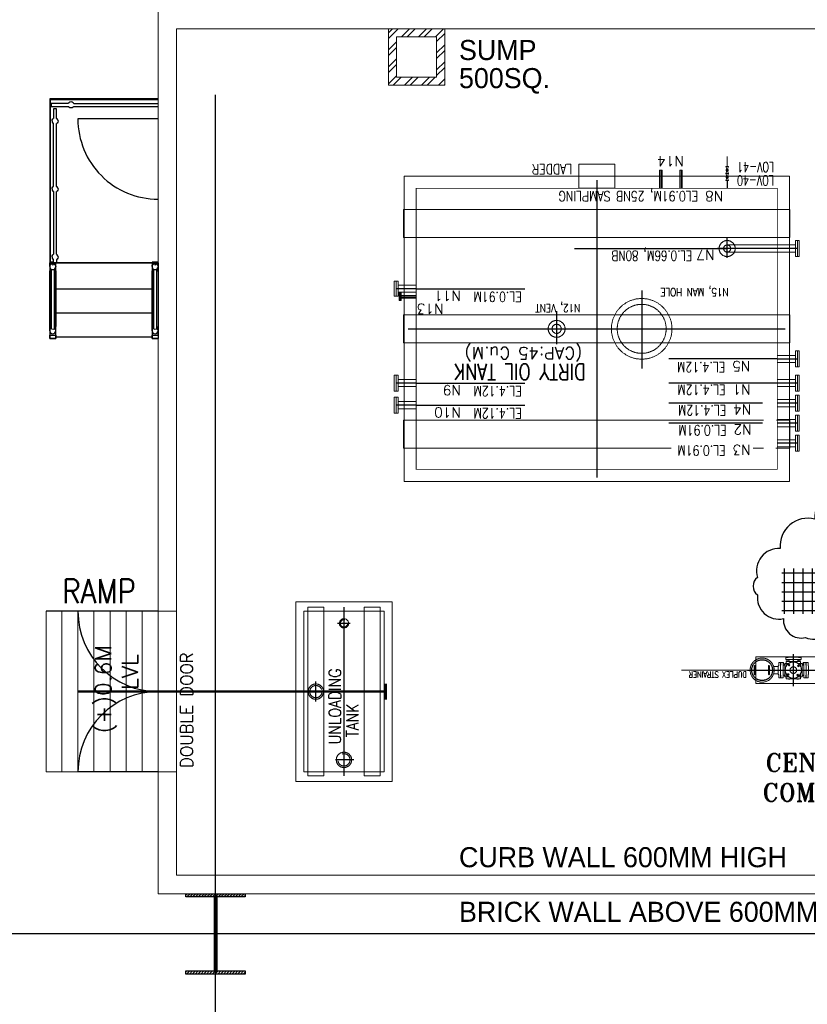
# Model space of a CAD drawing. Header units: inches. Extents: x 0 to 1544102, y -303681 to 23144100.
# Tile 12 of 256: x 26386 to 27613, y -137445 to -135912. Entities that reach past the tile are written whole.
import ezdxf

# ---------------------------------------------------------------- set-up
doc = ezdxf.new("R2010")
doc.units = ezdxf.units.IN
doc.header["$LTSCALE"] = 1800
doc.header["$MEASUREMENT"] = 0
for name, pattern in [('CENTER', [2, 1.25, -0.25, 0.25, -0.25]), ('CENTER2', [1.125, 0.75, -0.125, 0.125, -0.125]), ('HIDDEN', [0.375, 0.25, -0.125]), ('HIDDEN2', [0.1875, 0.125, -0.0625])]:
    doc.linetypes.add(name, pattern=pattern)
doc.layers.get('0').update_dxf_attribs({"color": 253, "lineweight": 9})
for name, color, linetype in [('CEN', 2, 'CENTER'), ('COL', 1, 'Continuous'), ('DIM', 4, 'Continuous'), ('GRID', 251, 'CENTER'), ('STAIR', 2, 'Continuous'), ('STEEL', 231, 'Continuous'), ('TEXT', 3, 'Continuous')]:
    doc.layers.add(name, color=color, linetype=linetype)
doc.layers.add('CONCRETE', color=145, linetype='Continuous', lineweight=15)
doc.layers.add('EQUIP', color=8, linetype='HIDDEN', lineweight=9)
doc.styles.add('COMPLEX', font='complex')
doc.styles.add('HTX11', font='O8111901')
doc.styles.add('ROMANC', font='ROMANC.SHX')
doc.styles.add('ROMANS', font='romans.shx')
doc.styles.add('ROMANT', font='romant')

# ---------------------------------------------------------------- blocks, each defined once
blk = doc.blocks.new('*X36')
at = {"color": 0}
for p, q in [((-16174, 28688), (-15102, 28688)), ((-16125, 27870), (-16125, 28776)), ((-15938, 27870), (-15938, 28776)), ((-15750, 27870), (-15750, 28776)), ((-15562, 27870), (-15562, 28776)), ((-15375, 27870), (-15375, 28776)), ((-15188, 27870), (-15188, 28776)), ((-16174, 28500), (-15102, 28500)), ((-16174, 28312), (-15102, 28312)), ((-16174, 28125), (-15102, 28125)), ((-16174, 27938), (-15102, 27938))]:
    blk.add_line(p, q, dxfattribs=at)

msp = doc.modelspace()

# ---------------------------------------------------------------- hatches: boundary and pattern name
at = {"layer": 'COL'}
h = msp.add_hatch(dxfattribs=at)
h.set_pattern_fill('ANSI31', color=8, scale=25, angle=180, style=0)
h.set_pattern_definition([(225, (-43309.5007, -151734.3734), (2.20970869, -2.20970869), [])])
h.paths.add_polyline_path([(26737.33, -137272.43), (26691.08, -137272.43), (26691.08, -137277.43), (26692.83, -137277.43), (26737.33, -137277.43)])
h.paths.add_polyline_path([(26691.08, -137272.43), (26644.83, -137272.43), (26644.83, -137277.43), (26691.08, -137277.43)])
h.paths.add_polyline_path([(26692.83, -137277.43), (26691.08, -137277.43), (26691.08, -137334.93), (26692.83, -137334.93)])
h.paths.add_polyline_path([(26691.08, -137277.43), (26689.33, -137277.43), (26689.33, -137334.93), (26691.08, -137334.93)])
h.paths.add_polyline_path([(26692.83, -137334.93), (26691.08, -137334.93), (26691.08, -137392.43), (26692.83, -137392.43)])
h.paths.add_polyline_path([(26691.08, -137334.93), (26689.33, -137334.93), (26689.33, -137392.43), (26691.08, -137392.43)])
h.paths.add_polyline_path([(26737.33, -137392.43), (26691.08, -137392.43), (26691.08, -137397.43), (26737.33, -137397.43)])
h.paths.add_polyline_path([(26691.08, -137392.43), (26689.33, -137392.43), (26644.83, -137392.43), (26644.83, -137397.43), (26691.08, -137397.43)])
at = {"layer": 'CONCRETE'}
h = msp.add_hatch(dxfattribs=at)
h.set_pattern_fill('ANSI32', color=8, scale=50, style=0)
h.set_pattern_definition([(45, (-23912.234, -151352.434), (-13.258252, 13.258252), []), (45, (-23903.395, -151352.434), (-13.258252, 13.258252), [])])
h.paths.add_polyline_path([(27047.95, -135926.18), (26960.45, -135926.18), (26960.45, -136013.68), (27047.95, -136013.68)])
h.paths.add_polyline_path([(27035.45, -136001.18), (26972.95, -136001.18), (26972.95, -135938.68), (27035.45, -135938.68)], flags=16)

# ---------------------------------------------------------------- linework, layer by layer
at = {"color": 8, "ltscale": 200}
msp.add_line((27519.52, -136924.31), (27416.68, -136924.31), dxfattribs=at)
at = {"color": 8, "linetype": 'HIDDEN', "ltscale": 2}
for points in [[(27585.83, -136250.93), (26983.83, -136250.93), (26983.83, -136207.18), (27585.83, -136207.18)], [(27585.83, -136371.18), (26983.83, -136371.18), (26983.83, -136414.93), (27585.83, -136414.93)], [(26859.83, -137089.06), (26859.83, -136826.56), (26834.83, -136826.56), (26834.83, -137089.06)], [(26947.33, -137089.06), (26947.33, -136826.56), (26922.33, -136826.56), (26922.33, -137089.06)]]:
    msp.add_lwpolyline(points, close=True, dxfattribs=at)
for points in [[(27544.79, -136535.18), (26983.83, -136535.18), (26983.83, -136578.93), (27400.66, -136578.93)], [(27564, -136578.93), (27585.83, -136578.93), (27585.83, -136535.18), (27564.72, -136535.18)], [(27528.5, -136578.93), (27544.8, -136578.93)]]:
    msp.add_lwpolyline(points, dxfattribs=at)
at = {"layer": 'CEN', "color": 8}
for p, q in [((27384.83, -136146.17), (27384.83, -136174.31)), ((27416.08, -136146.17), (27416.08, -136174.31)), ((27284.83, -136161.81), (27284.83, -136624.31)), ((27354.83, -136333.24), (27354.83, -136454.87)), ((26978.82, -136343.06), (27003.58, -136343.06)), ((27222.33, -136365.53), (27222.33, -136417.1)), ((26991.08, -136393.06), (27578.58, -136393.06)), ((27583.26, -136917.66), (27585.47, -136915.44)), ((27583.26, -136915.44), (27585.47, -136917.66)), ((27597.73, -136916.49), (27599.95, -136918.7)), ((27599.95, -136916.49), (27597.73, -136918.7)), ((27584.42, -136932.13), (27582.21, -136929.91)), ((27582.21, -136932.13), (27584.42, -136929.91)), ((27598.9, -136930.96), (27596.68, -136933.18)), ((27598.9, -136933.18), (27596.68, -136930.96)), ((26847.33, -136973.43), (26847.33, -136942.18)), ((26862.95, -136957.81), (26831.7, -136957.81)), ((26691.08, -137272.43), (26691.08, -137397.43)), ((26715.02, -137334.93), (26667.13, -137334.93))]:
    msp.add_line(p, q, dxfattribs=at)
at = {"layer": 'CEN', "color": 8, "linetype": 'CENTER2'}
for p, q in [((27487.95, -136282.37), (27487.95, -136251.86)), ((27597.33, -136268.06), (27472.82, -136268.06)), ((27566.08, -136439.93), (27597.33, -136439.93)), ((27597.33, -136477.43), (27566.08, -136477.43)), ((27597.33, -136508.68), (27566.08, -136508.68)), ((27597.33, -136539.93), (27566.08, -136539.93)), ((27597.33, -136571.18), (27566.08, -136571.18)), ((26891.08, -136826.56), (26891.08, -137089.06)), ((27591.08, -136949.31), (27591.08, -136899.31)), ((27591.08, -136900.31), (27591.08, -136899.79)), ((27519.52, -136924.31), (27662.64, -136924.31))]:
    msp.add_line(p, q, dxfattribs=at)
at = {"layer": 'CEN', "color": 8, "linetype": 'Continuous'}
msp.add_line((27250.11, -136268.06), (27487.96, -136268.06), dxfattribs=at)
at = {"layer": 'CEN', "color": 8, "ltscale": 0.5}
for p, q in [((27003.58, -136330.56), (26972.33, -136330.56)), ((27003.58, -136477.43), (26972.33, -136477.43)), ((27003.58, -136511.81), (26972.33, -136511.81))]:
    msp.add_line(p, q, dxfattribs=at)
at = {"layer": 'CEN', "color": 8, "linetype": 'Continuous', "ltscale": 200}
for p, q in [((27003.58, -136330.56), (27172.64, -136330.56)), ((27566.08, -136439.93), (27397.01, -136439.93)), ((27003.58, -136477.43), (27172.64, -136477.43)), ((27566.08, -136477.43), (27397.01, -136477.43)), ((27003.58, -136511.81), (27172.64, -136511.81)), ((27542.96, -136508.68), (27397.01, -136508.68)), ((27542.96, -136508.68), (27542.9, -136508.68)), ((27542.96, -136539.93), (27397.01, -136539.93))]:
    msp.add_line(p, q, dxfattribs=at)
at = {"layer": 'CEN', "color": 8, "linetype": 'CENTER', "ltscale": 0.5}
for p, q in [((26891.08, -136842.8), (26891.08, -136858.83)), ((26900.93, -136851.56), (26881.23, -136851.56)), ((26906.33, -137064.06), (26877.91, -137064.06))]:
    msp.add_line(p, q, dxfattribs=at)
at = {"layer": 'CEN', "color": 8, "linetype": 'CENTER', "ltscale": 10}
msp.add_line((56422.41, -137334.94), (24413.08, -137334.94), dxfattribs=at)
at = {"layer": 'CEN', "color": 8, "ltscale": 0.25}
msp.add_circle((27542.45, -136924.31), 16.21, dxfattribs=at)
at = {"layer": 'COL', "color": 8}
for points in [[(26644.83, -137272.43), (26737.33, -137272.43), (26737.33, -137277.43), (26644.83, -137277.43)], [(26689.33, -137277.43), (26692.83, -137277.43), (26692.83, -137392.43), (26689.33, -137392.43)], [(26644.83, -137392.43), (26737.33, -137392.43), (26737.33, -137397.43), (26644.83, -137397.43)]]:
    msp.add_lwpolyline(points, close=True, dxfattribs=at)
at = {"layer": 'CONCRETE', "color": 8}
for p, q in [((26601.7, -137272.43), (26601.7, -135897.43)), ((26630.45, -137243.68), (26630.45, -135926.18)), ((26630.45, -135926.18), (29376.7, -135926.18)), ((26451.7, -137082.81), (26451.7, -136832.81)), ((26476.7, -137082.81), (26476.7, -136832.81)), ((26501.7, -137082.81), (26501.7, -136832.81)), ((26526.7, -137082.81), (26526.7, -136832.81)), ((26551.7, -137082.81), (26551.7, -136832.81)), ((26576.7, -137082.81), (26576.7, -136832.81)), ((26630.45, -137243.68), (29376.7, -137243.68)), ((26601.7, -137272.43), (29405.45, -137272.43))]:
    msp.add_line(p, q, dxfattribs=at)
for points in [[(26960.45, -135926.18), (27047.95, -135926.18), (27047.95, -136013.68), (26960.45, -136013.68)], [(26972.95, -135938.68), (27035.45, -135938.68), (27035.45, -136001.18), (26972.95, -136001.18)], [(27584.83, -136155.56), (26984.83, -136155.56), (26984.83, -136630.56), (27584.83, -136630.56)], [(26816.08, -137097.56), (26966.08, -137097.56), (26966.08, -136818.06), (26816.08, -136818.06)], [(26427.33, -136832.81), (26601.7, -136832.81), (26601.7, -137082.81), (26427.33, -137082.81)]]:
    msp.add_lwpolyline(points, close=True, dxfattribs=at)
at = {"layer": 'CONCRETE', "color": 8, "ltscale": 0.5}
msp.add_lwpolyline([(26601.7, -137082.81), (26601.7, -136832.81), (26630.45, -136832.81), (26630.45, -137082.81)], close=True, dxfattribs=at)
at = {"layer": 'CONCRETE', "color": 8, "ltscale": 200}
msp.add_lwpolyline([(27649.33, -136903.56), (27532.83, -136903.56), (27532.83, -136945.06), (27649.33, -136945.06)], close=True, dxfattribs=at)
at = {"layer": 'DIM', "color": 8, "ltscale": 200}
msp.add_line((27487.95, -136162.22), (27487.95, -136174.31), dxfattribs=at)
at = {"layer": 'DIM', "color": 8}
msp.add_lwpolyline([(27718.65, -136721.38, 0.5205671), (27779.19, -136687.76, 0.1091612), (27815.34, -136639.83, 0.5205671), (27776.62, -136591.02, 0.5205671), (27727.84, -136609.5, 0.5205671), (27678.23, -136645.65, 0.5205671), (27624.41, -136689.36, 0.5205671), (27570.6, -136734.76, 0.5205671), (27535.3, -136780.16, 0.5205671), (27535.31, -136807.08, 0.5205671), (27575.71, -136844.12, 0.5205671), (27610.21, -136873.58, 0.5205671), (27653.1, -136847.52, 0.5205671), (27680, -136810.52, 0.5205671), (27679.98, -136773.51, 0.5205671), (27690.9, -136745.76, 0.5205671), (27718.65, -136721.38)], format="xyb", close=True, dxfattribs=at)
at = {"layer": 'EQUIP', "color": 8, "ltscale": 200}
msp.add_line((27487.95, -136124.82), (27487.95, -136140.38), dxfattribs=at)
at = {"layer": 'EQUIP', "color": 8}
for p, q in [((27382.77, -136146.17), (27382.77, -136174.31)), ((27382.77, -136146.17), (27386.89, -136146.17)), ((27386.89, -136146.17), (27386.89, -136174.31)), ((27414.02, -136146.17), (27414.02, -136174.31)), ((27414.02, -136146.17), (27418.14, -136146.17)), ((27418.14, -136146.17), (27418.14, -136174.31)), ((27485.83, -136151.3), (27490.08, -136140.38)), ((27485.83, -136140.38), (27490.08, -136151.3)), ((27490.08, -136140.38), (27485.83, -136140.38)), ((27490.08, -136151.3), (27485.83, -136151.3)), ((27490.08, -136151.3), (27485.83, -136151.3)), ((27485.83, -136151.3), (27490.08, -136162.22)), ((27485.83, -136162.22), (27490.08, -136151.3)), ((27490.08, -136162.22), (27485.83, -136162.22)), ((27594.28, -136280.55), (27594.28, -136255.55)), ((27594.28, -136255.55), (27600.38, -136255.55)), ((27597.33, -136280.55), (27597.33, -136255.55)), ((27600.38, -136280.55), (27600.38, -136255.55)), ((27566.08, -136262.5), (27487.96, -136262.5)), ((27566.08, -136273.62), (27487.96, -136273.62)), ((27566.08, -136262.5), (27594.28, -136262.5)), ((27566.08, -136273.62), (27594.28, -136273.62)), ((27600.38, -136280.55), (27594.28, -136280.55)), ((26969.28, -136342.43), (26969.28, -136318.68)), ((26975.38, -136318.68), (26969.28, -136318.68)), ((26972.33, -136342.43), (26972.33, -136318.68)), ((26975.38, -136342.43), (26975.38, -136318.68)), ((27003.58, -136325), (26975.38, -136325)), ((27003.58, -136336.12), (26975.38, -136336.12)), ((26980.35, -136337.12), (26977.3, -136337.12)), ((26969.28, -136342.43), (26975.38, -136342.43)), ((26977.3, -136349), (26980.35, -136349)), ((26980.35, -136341), (27003.58, -136341)), ((26980.35, -136345.12), (27003.58, -136345.12)), ((27594.28, -136452.43), (27594.28, -136427.43)), ((27594.28, -136427.43), (27600.38, -136427.43)), ((27597.33, -136452.43), (27597.33, -136427.43)), ((27600.38, -136452.43), (27600.38, -136427.43)), ((27566.08, -136434.37), (27594.28, -136434.37)), ((27566.08, -136445.5), (27594.28, -136445.5)), ((27600.38, -136452.43), (27594.28, -136452.43)), ((26969.28, -136489.93), (26969.28, -136464.93)), ((26975.38, -136464.93), (26969.28, -136464.93)), ((26972.33, -136489.93), (26972.33, -136464.93)), ((26975.38, -136489.93), (26975.38, -136464.93)), ((27003.58, -136471.87), (26975.38, -136471.87)), ((27566.08, -136471.87), (27594.28, -136471.87)), ((27594.28, -136489.93), (27594.28, -136464.93)), ((27594.28, -136464.93), (27600.38, -136464.93)), ((27597.33, -136489.93), (27597.33, -136464.93)), ((27600.38, -136489.93), (27600.38, -136464.93)), ((26969.28, -136489.93), (26975.38, -136489.93)), ((27003.58, -136483), (26975.38, -136483)), ((27566.08, -136483), (27594.28, -136483)), ((27600.38, -136489.93), (27594.28, -136489.93)), ((26969.28, -136524.31), (26969.28, -136499.31)), ((26975.38, -136499.31), (26969.28, -136499.31)), ((26972.33, -136524.31), (26972.33, -136499.31)), ((26975.38, -136524.31), (26975.38, -136499.31)), ((27003.58, -136506.25), (26975.38, -136506.25)), ((27566.08, -136503.12), (27594.28, -136503.12)), ((27594.28, -136496.18), (27600.38, -136496.18)), ((27594.28, -136521.18), (27594.28, -136496.18)), ((27597.33, -136521.18), (27597.33, -136496.18)), ((27600.38, -136521.18), (27600.38, -136496.18)), ((27003.58, -136517.37), (26975.38, -136517.37)), ((27566.08, -136514.25), (27594.28, -136514.25)), ((27600.38, -136521.18), (27594.28, -136521.18)), ((26969.28, -136524.31), (26975.38, -136524.31)), ((27566.1, -136534.37), (27594.28, -136534.37)), ((27594.28, -136527.43), (27600.38, -136527.43)), ((27594.28, -136552.43), (27594.28, -136527.43)), ((27597.33, -136552.43), (27597.33, -136527.43)), ((27600.38, -136552.43), (27600.38, -136527.43)), ((27566.1, -136545.5), (27594.28, -136545.5)), ((27600.38, -136552.43), (27594.28, -136552.43)), ((27566.08, -136565.62), (27594.26, -136565.62)), ((27594.26, -136558.68), (27600.35, -136558.68)), ((27594.26, -136583.68), (27594.26, -136558.68)), ((27597.31, -136583.68), (27597.31, -136558.68)), ((27600.35, -136583.68), (27600.35, -136558.68)), ((27566.08, -136576.75), (27594.26, -136576.75)), ((27600.35, -136583.68), (27594.26, -136583.68)), ((27583.14, -136904.43), (27579.14, -136904.43)), ((27579.14, -136904.43), (27579.14, -136907.81)), ((27599.02, -136904.06), (27583.14, -136904.06)), ((27583.14, -136904.06), (27583.14, -136904.43)), ((27599.02, -136904.43), (27599.02, -136904.06)), ((27603.02, -136904.43), (27599.02, -136904.43)), ((27603.02, -136907.81), (27603.02, -136904.43)), ((27560.36, -136918.75), (27567.45, -136918.75)), ((27571.45, -136916.37), (27571.2, -136916.37)), ((27571.2, -136916.37), (27571.2, -136932.25)), ((27574.95, -136912.37), (27571.45, -136912.37)), ((27571.45, -136912.37), (27571.45, -136916.37)), ((27574.95, -136936.25), (27574.95, -136912.37)), ((27574.95, -136913.22), (27575.76, -136913.22)), ((27574.95, -136914.72), (27575.76, -136914.72)), ((27575.92, -136916.37), (27577.05, -136916.37)), ((27577.05, -136915.16), (27577.55, -136915.16)), ((27577.05, -136916.29), (27577.55, -136916.29)), ((27577.55, -136913.91), (27583.92, -136913.91)), ((27577.55, -136934.71), (27577.55, -136913.91)), ((27579.14, -136907.81), (27603.02, -136907.81)), ((27580.02, -136910.75), (27602.13, -136910.75)), ((27580.02, -136918.21), (27580.02, -136910.75)), ((27580.38, -136908.61), (27580.38, -136907.81)), ((27581.88, -136908.61), (27581.88, -136907.81)), ((27582.44, -136908.21), (27582.64, -136908.21)), ((27582.44, -136908.21), (27582.64, -136908.21)), ((27583.8, -136910.25), (27583.8, -136910.75)), ((27584.04, -136910.25), (27584.04, -136909.61)), ((27584.93, -136910.25), (27584.93, -136910.75)), ((27598.12, -136910.25), (27598.12, -136909.61)), ((27598.24, -136913.91), (27604.6, -136913.91)), ((27598.27, -136910.25), (27598.27, -136910.75)), ((27599.41, -136910.25), (27599.41, -136910.75)), ((27599.71, -136908.21), (27599.52, -136908.21)), ((27600.28, -136908.61), (27600.28, -136907.81)), ((27601.77, -136908.61), (27601.77, -136907.81)), ((27602.13, -136918.21), (27602.13, -136910.75)), ((27604.6, -136934.71), (27604.6, -136913.91)), ((27605.11, -136915.16), (27604.6, -136915.16)), ((27605.11, -136916.29), (27604.6, -136916.29)), ((27606.24, -136916.37), (27605.11, -136916.37)), ((27607.2, -136913.22), (27606.4, -136913.22)), ((27607.2, -136914.72), (27606.4, -136914.72)), ((27607.2, -136936.25), (27607.2, -136912.37)), ((27607.2, -136912.37), (27610.7, -136912.37)), ((27610.7, -136912.37), (27610.7, -136916.37)), ((27610.7, -136916.37), (27610.95, -136916.37)), ((27610.95, -136916.37), (27610.95, -136932.25)), ((27560.36, -136929.86), (27567.45, -136929.86)), ((27571.2, -136932.25), (27571.45, -136932.25)), ((27571.45, -136932.25), (27571.45, -136936.25)), ((27571.45, -136936.25), (27574.95, -136936.25)), ((27575.92, -136932.24), (27577.05, -136932.24)), ((27577.05, -136932.33), (27577.55, -136932.33)), ((27577.05, -136933.46), (27577.55, -136933.46)), ((27577.55, -136934.71), (27583.92, -136934.71)), ((27580.02, -136937.87), (27580.02, -136930.41)), ((27598.24, -136934.71), (27604.6, -136934.71)), ((27602.13, -136937.87), (27602.13, -136930.41)), ((27605.11, -136932.33), (27604.6, -136932.33)), ((27605.11, -136933.46), (27604.6, -136933.46)), ((27606.24, -136932.24), (27605.11, -136932.24)), ((27610.7, -136936.25), (27607.2, -136936.25)), ((27610.95, -136932.25), (27610.7, -136932.25)), ((27610.7, -136932.25), (27610.7, -136936.25)), ((27580.02, -136937.87), (27602.13, -136937.87)), ((27583.8, -136938.37), (27583.8, -136937.87)), ((27584.93, -136938.37), (27584.93, -136937.87)), ((27597.22, -136938.37), (27597.22, -136937.87)), ((27598.36, -136938.37), (27598.36, -136937.87))]:
    msp.add_line(p, q, dxfattribs=at)
at = {"layer": 'EQUIP', "color": 8, "ltscale": 0.5}
for p, q in [((26977.3, -136349), (26977.3, -136337.12)), ((26978.82, -136349), (26978.82, -136337.12)), ((26980.35, -136349), (26980.35, -136337.12))]:
    msp.add_line(p, q, dxfattribs=at)
at = {"layer": 'EQUIP', "color": 8, "linetype": 'Continuous'}
for points in [[(27312.95, -136174.31), (27312.95, -136136.81), (27256.7, -136136.81), (27256.7, -136174.31)], [(26828.58, -137082.81), (26953.58, -137082.81), (26953.58, -136832.81), (26828.58, -136832.81)]]:
    msp.add_lwpolyline(points, close=True, dxfattribs=at)
at = {"layer": 'EQUIP', "color": 8, "linetype": 'Continuous', "ltscale": 2, "const_width": 1.25}
msp.add_lwpolyline([(27541.73, -136174.31), (27003.58, -136174.31), (27003.58, -136611.81), (27566.08, -136611.81), (27566.08, -136174.31), (27541.73, -136174.31)], dxfattribs=at)
at = {"layer": 'EQUIP', "color": 8}
for points in [[(27531.53, -136917.86, 1), (27530.17, -136917.86), (27530.17, -136930.76, 1), (27531.53, -136930.76)], [(27552.4, -136917.86, -1), (27553.76, -136917.86), (27553.76, -136930.76, -1), (27552.4, -136930.76)]]:
    msp.add_lwpolyline(points, format="xyb", close=True, dxfattribs=at)
for points in [[(27568.2, -136931.06), (27567.45, -136931.06), (27567.45, -136917.56), (27568.2, -136917.56), (27568.2, -136912.37), (27570.95, -136912.37), (27570.95, -136916.37), (27571.2, -136916.37), (27571.2, -136932.25), (27570.95, -136932.25), (27570.95, -136936.25), (27568.2, -136936.25), (27568.2, -136931.06)], [(27613.95, -136931.06), (27614.7, -136931.06), (27614.7, -136917.56), (27613.95, -136917.56), (27613.95, -136912.37), (27611.2, -136912.37), (27611.2, -136916.37), (27610.95, -136916.37), (27610.95, -136932.25), (27611.2, -136932.25), (27611.2, -136936.25), (27613.95, -136936.25), (27613.95, -136931.06)]]:
    msp.add_lwpolyline(points, dxfattribs=at)
for points in [[(27574.95, -136912.66), (27575.76, -136912.66), (27575.76, -136915.28), (27574.95, -136915.28)], [(27577.55, -136914.66), (27577.05, -136914.66), (27577.05, -136916.79), (27577.55, -136916.79)], [(27579.82, -136908.61), (27579.82, -136907.81), (27582.44, -136907.81), (27582.44, -136908.61)], [(27585.43, -136910.75), (27585.43, -136910.25), (27583.3, -136910.25), (27583.3, -136910.75)], [(27597.77, -136910.75), (27597.77, -136910.25), (27599.9, -136910.25), (27599.9, -136910.75)], [(27602.34, -136908.61), (27602.34, -136907.81), (27599.71, -136907.81), (27599.71, -136908.61)], [(27604.6, -136914.66), (27605.11, -136914.66), (27605.11, -136916.79), (27604.6, -136916.79)], [(27607.2, -136912.66), (27606.4, -136912.66), (27606.4, -136915.28), (27607.2, -136915.28)], [(27577.55, -136933.96), (27577.05, -136933.96), (27577.05, -136931.83), (27577.55, -136931.83)], [(27604.6, -136933.96), (27605.11, -136933.96), (27605.11, -136931.83), (27604.6, -136931.83)], [(27585.43, -136937.87), (27585.43, -136938.37), (27583.3, -136938.37), (27583.3, -136937.87)], [(27596.73, -136937.87), (27596.73, -136938.37), (27598.86, -136938.37), (27598.86, -136937.87)]]:
    msp.add_lwpolyline(points, close=True, dxfattribs=at)
for centre, radius in [((27487.95, -136145.84), 1.6), ((27487.95, -136156.76), 1.6), ((27487.95, -136268.05), 5.56), ((27542.45, -136924.31), 18.75), ((27591.08, -136924.31), 12.63), ((27584.37, -136916.55), 0.943), ((27591.08, -136924.31), 5.14), ((27598.84, -136917.6), 0.943), ((27583.32, -136931.02), 0.943), ((27597.79, -136932.07), 0.943)]:
    msp.add_circle(centre, radius, dxfattribs=at)
at = {"layer": 'EQUIP', "color": 8, "ltscale": 0.5}
for centre, radius in [((27487.95, -136268.05), 12.5), ((26847.33, -136957.81), 11.94)]:
    msp.add_circle(centre, radius, dxfattribs=at)
at = {"layer": 'EQUIP', "color": 8, "ltscale": 100}
for centre, radius in [((27354.83, -136393.06), 47.19), ((27222.33, -136393.06), 13.12)]:
    msp.add_circle(centre, radius, dxfattribs=at)
at = {"layer": 'EQUIP', "color": 8, "linetype": 'HIDDEN'}
for centre, radius in [((27354.83, -136393.06), 38.12), ((27222.33, -136393.06), 7.14)]:
    msp.add_circle(centre, radius, dxfattribs=at)
at = {"layer": 'EQUIP', "color": 8, "linetype": 'HIDDEN2', "ltscale": 0.5}
for centre, radius in [((26891.08, -136851.56), 7.16), ((26891.08, -137064.06), 11.94)]:
    msp.add_circle(centre, radius, dxfattribs=at)
at = {"layer": 'EQUIP', "color": 8, "linetype": 'HIDDEN2', "ltscale": 0.125}
for centre, radius in [((26891.08, -136851.56), 5.7), ((26891.08, -137064.06), 9.5)]:
    msp.add_circle(centre, radius, dxfattribs=at)
at = {"layer": 'EQUIP', "color": 8, "ltscale": 0.125}
msp.add_circle((26847.33, -136957.81), 9.5, dxfattribs=at)
at = {"layer": 'EQUIP', "color": 8}
for centre, radius, start, end in [((27576.17, -136915.17), 1.22, 185.07015, 257.98203), ((27582.64, -136909.61), 1.4, 0, 90), ((27599.52, -136909.61), 1.4, 90, 180), ((27605.98, -136915.17), 1.22, 282.01797, 354.92985), ((27576.17, -136933.44), 1.22, 102.01797, 174.92985), ((27605.98, -136933.44), 1.22, 5.07015, 77.98203)]:
    msp.add_arc(centre, radius, start, end, dxfattribs=at)
at = {"layer": 'GRID', "color": 8}
for p, q in [((26691.08, -145478.63), (26691.08, -135033.82)), ((41228.58, -137334.93), (24341.08, -137334.93))]:
    msp.add_line(p, q, dxfattribs=at)
at = {"layer": 'STAIR', "color": 8}
for p, q in [((26601.7, -136066.18), (26476.58, -136066.18)), ((26601.7, -136832.81), (26476.7, -136832.81)), ((26601.7, -137082.81), (26476.7, -137082.81))]:
    msp.add_line(p, q, dxfattribs=at)
at = {"layer": 'STAIR', "color": 8, "ltscale": 0.5}
msp.add_line((26601.7, -136832.81), (26427.33, -136832.81), dxfattribs=at)
at = {"layer": 'STAIR', "color": 8, "flags": 128}
for points in [[(26434.08, -136034.93), (26432.83, -136034.93)], [(26432.83, -136034.93), (26432.83, -136036.17)], [(26432.83, -136036.17), (26432.83, -136042.06)], [(26434.83, -136042.06), (26432.83, -136042.06), (26432.83, -136046.81), (26434.83, -136046.81)], [(26432.83, -136046.81), (26432.83, -136290.56), (26434.08, -136290.56), (26434.08, -136046.81)], [(26601.7, -136034.93), (26434.08, -136034.93)], [(26434.08, -136036.17), (26601.7, -136036.17)], [(26434.08, -136042.06), (26434.08, -136036.17)], [(26462.07, -136042.06), (26434.83, -136042.06), (26434.83, -136046.81), (26462.07, -136046.81)], [(26470.1, -136042.06), (26469.44, -136041.07), (26467.9, -136040.03), (26466.08, -136039.68), (26464.27, -136040.03), (26462.73, -136041.07), (26462.07, -136042.06)], [(26470.1, -136046.81), (26469.44, -136047.78), (26467.9, -136048.82), (26466.08, -136049.18), (26464.27, -136048.82), (26462.73, -136047.78), (26462.07, -136046.81)], [(26470.1, -136042.06), (26601.7, -136042.06)], [(26470.1, -136046.81), (26601.7, -136046.81)], [(26443.45, -136065.41), (26443.45, -136050.68), (26438.7, -136050.68), (26438.7, -136065.41)], [(26436.33, -136069.43), (26436.69, -136067.61), (26437.73, -136066.07), (26438.7, -136065.41)], [(26436.33, -136069.43), (26436.69, -136071.25), (26437.73, -136072.78), (26438.7, -136073.45)], [(26438.7, -136171.22), (26438.7, -136073.45)], [(26445.83, -136069.43), (26445.47, -136067.61), (26444.44, -136066.07), (26443.45, -136065.41)], [(26445.83, -136069.43), (26445.47, -136071.25), (26444.44, -136072.78), (26443.45, -136073.45)], [(26443.45, -136171.22), (26443.45, -136073.45)], [(26436.33, -136175.23), (26436.69, -136173.42), (26437.73, -136171.88), (26438.7, -136171.22)], [(26436.33, -136175.23), (26436.69, -136177.06), (26437.73, -136178.6), (26438.7, -136179.26)], [(26438.7, -136179.26), (26438.7, -136277.03)], [(26445.83, -136175.23), (26445.47, -136173.42), (26444.44, -136171.88), (26443.45, -136171.22)], [(26445.83, -136175.23), (26445.47, -136177.06), (26444.44, -136178.6), (26443.45, -136179.26)], [(26443.45, -136277.03), (26443.45, -136179.26)], [(26436.33, -136281.06), (26436.69, -136279.23), (26437.73, -136277.7), (26438.7, -136277.03)], [(26445.83, -136281.06), (26445.47, -136279.23), (26444.44, -136277.7), (26443.45, -136277.03)], [(26432.83, -136290.56), (26432.7, -136290.56), (26432.7, -136302.81), (26432.83, -136302.81)], [(26432.77, -136296.06), (26433.13, -136294.23), (26434.17, -136292.7), (26435.7, -136291.66), (26437.52, -136291.31), (26439.34, -136291.66), (26440.88, -136292.7), (26441.9, -136294.23), (26442.27, -136296.06)], [(26432.83, -136291), (26432.83, -136290.56)], [(26432.83, -136295.73), (26432.83, -136291), (26442.2, -136291), (26442.2, -136290.56)], [(26438.7, -136289.26), (26434.08, -136289.26)], [(26436.33, -136281.06), (26436.69, -136282.87), (26437.73, -136284.41), (26438.7, -136285.07)], [(26443.45, -136285.07), (26443.45, -136290.56), (26438.7, -136290.56), (26438.7, -136285.07)], [(26442.33, -136302.81), (26442.33, -136290.56), (26442.2, -136290.56)], [(26442.2, -136295.73), (26442.2, -136291)], [(26592.08, -136290.56), (26442.33, -136290.56)], [(26445.83, -136281.06), (26445.47, -136282.87), (26444.44, -136284.41), (26443.45, -136285.07)], [(26443.45, -136290.56), (26592.2, -136290.56)], [(26592.2, -136290.56), (26592.08, -136290.56), (26592.08, -136302.81), (26592.2, -136302.81)], [(26592.14, -136296.06), (26592.5, -136294.23), (26593.54, -136292.7), (26595.08, -136291.66), (26596.89, -136291.31), (26598.72, -136291.66), (26600.25, -136292.7), (26601.28, -136294.23), (26601.59, -136295.76)], [(26592.2, -136291), (26601.58, -136291), (26601.58, -136289.26), (26592.2, -136289.26), (26592.2, -136295.73)], [(26601.58, -136290.56), (26601.7, -136290.56), (26601.7, -136302.81), (26601.58, -136302.81)], [(26601.58, -136295.73), (26601.58, -136291)], [(26432.7, -136302.81), (26432.7, -136408.05), (26432.83, -136408.05)], [(26432.77, -136296.06), (26433.13, -136297.87), (26434.17, -136299.41), (26435.7, -136300.45), (26437.52, -136300.81), (26439.34, -136300.45), (26440.88, -136299.41), (26441.9, -136297.87), (26442.27, -136296.06)], [(26432.83, -136296.37), (26432.83, -136302.85), (26435.14, -136302.85)], [(26432.83, -136389.43), (26432.83, -136302.81)], [(26435.14, -136300.07), (26435.15, -136392.7)], [(26437.52, -136294), (26436.98, -136293.9), (26437.52, -136293.68), (26438.05, -136293.9), (26437.52, -136294)], [(26439.89, -136302.85), (26442.2, -136302.85), (26442.2, -136296.37)], [(26439.89, -136300.07), (26439.89, -136392.7)], [(26442.2, -136302.81), (26442.2, -136389.43)], [(26442.2, -136408.05), (26442.33, -136408.05), (26442.33, -136302.81), (26442.2, -136302.81)], [(26592.08, -136302.81), (26592.08, -136408.05), (26592.2, -136408.05)], [(26592.14, -136296.06), (26592.5, -136297.87), (26593.54, -136299.41), (26595.08, -136300.45), (26596.89, -136300.81), (26598.72, -136300.45), (26600.25, -136299.41), (26601.28, -136297.87), (26601.59, -136296.35)], [(26592.2, -136296.37), (26592.2, -136302.85), (26594.52, -136302.85)], [(26592.2, -136389.43), (26592.2, -136302.81)], [(26594.52, -136300.07), (26594.53, -136392.7)], [(26596.89, -136294), (26596.35, -136293.9), (26596.89, -136293.68), (26597.43, -136293.9), (26596.89, -136294)], [(26599.27, -136302.85), (26601.58, -136302.85), (26601.58, -136296.37)], [(26599.27, -136300.07), (26599.27, -136392.7)], [(26601.58, -136302.81), (26601.58, -136389.43)], [(26601.7, -136302.81), (26601.7, -136408.05), (26601.58, -136408.05)], [(26442.33, -136330.56), (26592.08, -136330.56)], [(26442.33, -136368.06), (26592.08, -136368.06)], [(26432.77, -136396.06), (26433.13, -136394.23), (26434.17, -136392.7), (26435.15, -136392.03)], [(26432.77, -136396.06), (26433.13, -136397.87), (26434.17, -136399.41), (26435.7, -136400.45), (26437.52, -136400.81), (26439.34, -136400.45), (26440.88, -136399.41), (26441.9, -136397.87), (26442.27, -136396.06)], [(26432.83, -136395.73), (26432.83, -136389.43)], [(26435.15, -136391), (26432.83, -136391)], [(26432.83, -136396.37), (26432.83, -136402.85), (26442.2, -136402.85), (26442.2, -136396.37)], [(26439.89, -136392.7), (26439.4, -136393.31), (26439.2, -136393.71), (26437.52, -136394), (26435.84, -136393.71), (26435.64, -136393.31), (26435.15, -136392.7)], [(26439.89, -136391), (26442.2, -136391), (26442.2, -136389.43)], [(26442.27, -136396.06), (26441.9, -136394.23), (26440.88, -136392.7), (26439.89, -136392.03)], [(26442.2, -136395.73), (26442.2, -136391)], [(26592.14, -136396.06), (26592.5, -136394.23), (26593.54, -136392.7), (26594.53, -136392.03)], [(26592.14, -136396.06), (26592.5, -136397.87), (26593.54, -136399.41), (26595.08, -136400.45), (26596.89, -136400.81), (26598.72, -136400.45), (26600.25, -136399.41), (26601.28, -136397.87), (26601.59, -136396.35)], [(26592.2, -136395.73), (26592.2, -136389.43)], [(26594.53, -136391), (26592.2, -136391)], [(26592.2, -136396.37), (26592.2, -136402.85), (26601.58, -136402.85), (26601.58, -136396.37)], [(26599.27, -136392.7), (26598.78, -136393.31), (26598.58, -136393.71), (26596.89, -136394), (26595.22, -136393.71), (26595.02, -136393.31), (26594.53, -136392.7)], [(26599.27, -136391), (26601.58, -136391), (26601.58, -136389.43)], [(26601.59, -136395.76), (26601.28, -136394.23), (26600.25, -136392.7), (26599.27, -136392.03)], [(26601.58, -136395.73), (26601.58, -136391)], [(26442.2, -136402.85), (26442.2, -136408.12), (26432.83, -136408.12), (26432.83, -136402.85)], [(26432.83, -136408.17), (26442.2, -136408.17)], [(26442.33, -136405.56), (26592.08, -136405.56)], [(26601.58, -136402.85), (26601.58, -136408.12), (26592.2, -136408.12), (26592.2, -136402.85)], [(26592.2, -136408.17), (26601.58, -136408.17)]]:
    msp.add_lwpolyline(points, dxfattribs=at)
at = {"layer": 'STAIR', "color": 8}
for centre, start, end in [((26601.58, -136066.18), 180, 270.05859), ((26601.7, -136832.81), 180, 270), ((26601.7, -137082.81), 90, 180)]:
    msp.add_arc(centre, 125, start, end, dxfattribs=at)
at = {"layer": 'STEEL', "color": 8, "const_width": 3.75}
for points in [[(26956.08, -136945.31), (26956.08, -136970.31)], [(26476.64, -136957.81), (26956.08, -136957.81)]]:
    msp.add_lwpolyline(points, dxfattribs=at)

# ---------------------------------------------------------------- block references
at = {"layer": 'STEEL', "color": 8, "xscale": 0.078125, "yscale": 0.078125, "zscale": 0.078125}
msp.add_blockref('*X36', (28836.9, -139014.27), dxfattribs=at)

# ---------------------------------------------------------------- texts
at = {"layer": 'TEXT', "color": 8, "linetype": 'Continuous', "style": 'HTX11'}
for s, p in [('SUMP', (27070.26, -135974.64)), ('500SQ.', (27070.26, -136018.39)), ('CURB WALL 600MM HIGH', (27070.26, -137231.18)), ('BRICK WALL ABOVE 600MM', (27070.26, -137316.18))]:
    msp.add_text(s, height=31.25, dxfattribs=at).set_placement(p)
at = {"layer": 'TEXT', "color": 8}
for s, height, rotation, style, width, p in [('LADDER', 15.625, 180, 'ROMANS', 0.8, (27246.48, -136136.72)), ('LOV-41', 15.625, 180, 'ROMANS', 0.7, (27561.22, -136133.39)), ('LOV-40', 15.625, 180, 'ROMANS', 0.7, (27560.85, -136154.46)), ('EL0.91M, 25NB SAMPLING', 15.625, 180, 'ROMANS', 0.8, (27442.81, -136178.92)), ('EL.0.66M, 80NB', 15.625, 180, 'ROMANS', 0.75, (27433.15, -136271.37)), ('EL.0.91M', 15.625, 180, 'ROMANS', 0.8, (27167.98, -136335.54)), ('N15, MAN HOLE', 12.5, 180, 'COMPLEX', 0.8, (27490.04, -136329.72)), ('N12, VENT', 12.5, 180, 'COMPLEX', 0.8, (27259.1, -136354.57)), ('EL.4.12M', 15.625, 180, 'ROMANS', 0.8, (27485.01, -136444.91)), ('DIRTY OIL TANK', 25, 180, 'COMPLEX', 0.8, (27267.54, -136447.47)), ('EL.4.12M', 15.625, 180, 'ROMANS', 0.8, (27167.98, -136482.41)), ('EL.4.12M', 15.625, 180, 'ROMANS', 0.8, (27485.52, -136480.03)), ('EL.4.12M', 15.625, 180, 'ROMANS', 0.8, (27167.98, -136516.79)), ('EL.4.12M', 15.625, 180, 'ROMANS', 0.8, (27486.55, -136512.13)), ('EL.0.91M', 15.625, 180, 'ROMANS', 0.8, (27487.07, -136543.25)), ('EL.0.91M', 15.625, 180, 'ROMANS', 0.8, (27485.52, -136574.7)), ('UNLOADING', 18.75, 90, 'ROMANC', 0.85, (26886.45, -137039.9)), ('DUPLEX STRAINER', 9.375, 180, 'ROMANS', 0.8, (27518.56, -136926.7)), ('TANK ', 18.75, 90, 'ROMANC', 0.85, (26913.54, -137028.81))]:
    msp.add_text(s, height=height, rotation=rotation, dxfattribs=dict(at, style=style, width=width)).set_placement(p)
for s, height, rotation, style, p in [('N14', 15.625, 180, 'COMPLEX', (27420.69, -136124.04)), ('N8', 15.625, 180, 'COMPLEX', (27481.67, -136178.92)), ('N7', 15.625, 180, 'COMPLEX', (27468.12, -136270.27)), ('N11', 15.625, 180, 'COMPLEX', (27073.11, -136334.03)), ('N13', 15.625, 180, 'COMPLEX', (27046.07, -136353.95)), ('(CAP:45 Cu.M)', 18.75, 180, 'ROMANS', (27262.41, -136421.34)), ('N5', 15.625, 180, 'COMPLEX', (27524.08, -136443.4)), ('N9', 15.625, 180, 'COMPLEX', (27073.11, -136480.9)), ('N1', 15.625, 180, 'COMPLEX', (27524.59, -136479.46)), ('N10', 15.625, 180, 'COMPLEX', (27073.11, -136515.28)), ('N4', 15.625, 180, 'COMPLEX', (27525.63, -136510.99)), ('N2', 15.625, 180, 'COMPLEX', (27526.14, -136542.1)), ('N3', 15.625, 180, 'COMPLEX', (27524.59, -136573.79)), ('LVL', 25, 90, 'ROMANS', (26570.19, -136955.26)), ('DOUBLE DOOR', 18.75, 90, 'ROMANS', (26655.45, -137076.56)), ('(+)0.6M', 25, 90, 'ROMANS', (26528.67, -137022.53))]:
    msp.add_text(s, height=height, rotation=rotation, dxfattribs=dict(at, style=style)).set_placement(p)
at = {"layer": 'TEXT', "color": 8, "style": 'ROMANS', "width": 0.85}
msp.add_text('RAMP', height=37.5, dxfattribs=at).set_placement((26452.33, -136820.31))
at = {"layer": 'TEXT', "color": 8, "style": 'ROMANT'}
for s, p in [('CENTRAL LUBE OIL PURIFICATION ROOM', (27547.76, -137082.36)), ('COMMON FOR BOTH UNITS (21.0MX8.0M)', (27542.99, -137128.79))]:
    msp.add_text(s, height=28.125, dxfattribs=at).set_placement(p)

doc.saveas('drawing.dxf')
